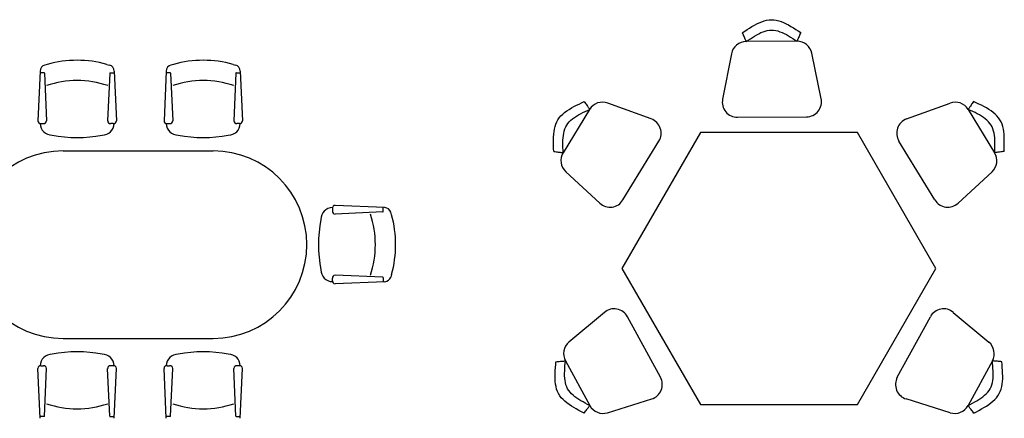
# Model space of a CAD drawing. Header units: millimetres. Extents: x 137.7 to 153.1, y 213.6 to 227.9.
# Tile 4 of 5: x 145.3 to 150.9, y 220.6 to 222.9. Entities that reach past the tile are written whole.
import ezdxf

# ---------------------------------------------------------------- set-up
doc = ezdxf.new("R2010")
doc.units = ezdxf.units.MM

msp = doc.modelspace()

# ---------------------------------------------------------------- linework, layer by layer
for p, q in [((149.4075, 222.8075), (149.4102, 222.8016)), ((149.4102, 222.8016), (149.4129, 222.7957)), ((149.4129, 222.7957), (149.4155, 222.79)), ((149.4155, 222.79), (149.418, 222.7845)), ((149.418, 222.7845), (149.4203, 222.7793)), ((149.4203, 222.7793), (149.4224, 222.7745)), ((149.4224, 222.7745), (149.4244, 222.7702)), ((149.4244, 222.7702), (149.4261, 222.7664)), ((149.4261, 222.7664), (149.4276, 222.7632)), ((149.4276, 222.7632), (149.4287, 222.7607)), ((149.4287, 222.7607), (149.4295, 222.759)), ((149.4295, 222.759), (149.4299, 222.7581)), ((149.4299, 222.7581), (149.4299, 222.758)), ((149.4299, 222.758), (149.4299, 222.7581)), ((149.4299, 222.7581), (149.4299, 222.7581)), ((149.4299, 222.758), (149.4299, 222.758)), ((149.4299, 222.758), (149.4299, 222.758)), ((149.4299, 222.758), (149.4299, 222.758)), ((149.4299, 222.758), (149.43, 222.758)), ((149.43, 222.758), (149.4299, 222.758)), ((149.4299, 222.758), (149.4299, 222.758)), ((149.4299, 222.758), (149.4299, 222.758)), ((149.4299, 222.758), (149.4299, 222.758)), ((149.4299, 222.758), (149.4299, 222.758)), ((145.382, 222.5891), (145.3693, 222.3033)), ((145.406, 222.5781), (145.3805, 222.5781)), ((145.407, 222.5772), (145.4191, 222.3033)), ((145.4234, 222.6273), (145.4084, 222.6228)), ((145.7651, 222.6273), (145.7802, 222.6228)), ((145.7816, 222.5772), (145.7694, 222.3033)), ((145.7825, 222.5781), (145.8046, 222.5781)), ((145.8066, 222.5891), (145.8193, 222.3033)), ((146.1053, 222.5891), (146.0926, 222.3033)), ((146.1293, 222.5781), (146.1038, 222.5781)), ((146.1303, 222.5772), (146.1424, 222.3033)), ((146.1468, 222.6273), (146.1317, 222.6228)), ((146.4884, 222.6273), (146.5035, 222.6228)), ((146.5049, 222.5772), (146.4927, 222.3033)), ((146.5058, 222.5781), (146.5279, 222.5781)), ((146.5299, 222.5891), (146.5426, 222.3033)), ((145.3869, 222.2892), (145.4014, 222.2892)), ((145.8016, 222.2892), (145.7871, 222.2892)), ((146.1102, 222.2892), (146.1247, 222.2892)), ((146.5249, 222.2892), (146.5104, 222.2892)), ((145.5142, 222.131), (146.3739, 222.131)), ((148.327, 222.1277), (148.3334, 222.1269)), ((148.3334, 222.1269), (148.3398, 222.1261)), ((148.3398, 222.1261), (148.3461, 222.1253)), ((148.3461, 222.1253), (148.352, 222.1245)), ((148.352, 222.1245), (148.3577, 222.1238)), ((148.3577, 222.1238), (148.3629, 222.1231)), ((148.3629, 222.1231), (148.3676, 222.1225)), ((148.3676, 222.1225), (148.3717, 222.1219)), ((148.3717, 222.1219), (148.3752, 222.1215)), ((148.3752, 222.1215), (148.3779, 222.1212)), ((148.3779, 222.1212), (148.3798, 222.1209)), ((148.3798, 222.1209), (148.3807, 222.1207)), ((148.3808, 222.1208), (148.3807, 222.1207)), ((148.3808, 222.1207), (148.3808, 222.1208)), ((148.3809, 222.1207), (148.3809, 222.1208)), ((148.3809, 222.1208), (148.3809, 222.1207)), ((150.8544, 222.1207), (150.8545, 222.1208)), ((150.8544, 222.1208), (150.8544, 222.1207)), ((150.8544, 222.1207), (150.8544, 222.1208)), ((150.8555, 222.1209), (150.8545, 222.1207)), ((150.8545, 222.1208), (150.8545, 222.1207)), ((150.8574, 222.1212), (150.8555, 222.1209)), ((150.8601, 222.1215), (150.8574, 222.1212)), ((150.8636, 222.1219), (150.8601, 222.1215)), ((150.8677, 222.1225), (150.8636, 222.1219)), ((150.8724, 222.1231), (150.8677, 222.1225)), ((150.8776, 222.1238), (150.8724, 222.1231)), ((150.8832, 222.1245), (150.8776, 222.1238)), ((150.8892, 222.1253), (150.8832, 222.1245)), ((150.8954, 222.1261), (150.8892, 222.1253)), ((150.9018, 222.1269), (150.8954, 222.1261)), ((150.9083, 222.1277), (150.9018, 222.1269)), ((148.3807, 222.1207), (148.3808, 222.1207)), ((148.3808, 222.1207), (148.3808, 222.1207)), ((148.3808, 222.1207), (148.3809, 222.1207)), ((148.3809, 222.1207), (148.3808, 222.1207)), ((148.3808, 222.1207), (148.3808, 222.1207)), ((148.3808, 222.1207), (148.3808, 222.1207)), ((148.3809, 222.1207), (148.3809, 222.1207)), ((148.3809, 222.1207), (148.3809, 222.1207)), ((150.8544, 222.1207), (150.8544, 222.1207)), ((150.8544, 222.1207), (150.8544, 222.1207)), ((150.8544, 222.1207), (150.8544, 222.1207)), ((150.8544, 222.1207), (150.8544, 222.1207)), ((150.8544, 222.1207), (150.8544, 222.1207)), ((150.8544, 222.1207), (150.8544, 222.1207)), ((150.8544, 222.1207), (150.8544, 222.1207)), ((150.8545, 222.1207), (150.8544, 222.1207)), ((147.0591, 221.8012), (147.0591, 221.7867)), ((147.359, 221.8062), (147.0732, 221.8189)), ((147.348, 221.7821), (147.348, 221.8042)), ((147.3471, 221.7812), (147.0732, 221.769)), ((147.3972, 221.7647), (147.3928, 221.7798)), ((147.0591, 221.3865), (147.0591, 221.401)), ((147.3471, 221.4065), (147.0732, 221.4187)), ((147.348, 221.4056), (147.348, 221.3801)), ((147.3972, 221.423), (147.3928, 221.408)), ((147.359, 221.3815), (147.0732, 221.3689)), ((145.5142, 221.0565), (146.3739, 221.0565)), ((145.382, 220.5984), (145.3693, 220.8842)), ((145.3869, 220.8984), (145.4014, 220.8984)), ((145.407, 220.6103), (145.4191, 220.8842)), ((145.7816, 220.6103), (145.7694, 220.8842)), ((145.8016, 220.8984), (145.7871, 220.8984)), ((145.8066, 220.5984), (145.8193, 220.8842)), ((146.1053, 220.5984), (146.0926, 220.8842)), ((146.1102, 220.8984), (146.1247, 220.8984)), ((146.1303, 220.6103), (146.1424, 220.8842)), ((146.5049, 220.6103), (146.4927, 220.8842)), ((146.5249, 220.8984), (146.5104, 220.8984)), ((146.5299, 220.5984), (146.5426, 220.8842)), ((148.5192, 220.6531), (148.5224, 220.6572)), ((148.5224, 220.6572), (148.5252, 220.661)), ((148.5252, 220.661), (148.5278, 220.6643)), ((148.5278, 220.6643), (148.5299, 220.6671)), ((148.5299, 220.6671), (148.5315, 220.6693)), ((148.5315, 220.6693), (148.5327, 220.6708)), ((148.5327, 220.6708), (148.5333, 220.6716)), ((148.5334, 220.6717), (148.5333, 220.6716)), ((148.5333, 220.6717), (148.5334, 220.6717)), ((148.5334, 220.6717), (148.5333, 220.6717)), ((148.5333, 220.6716), (148.5334, 220.6717)), ((148.5333, 220.6716), (148.5333, 220.6716)), ((148.5333, 220.6716), (148.5333, 220.6716)), ((148.5333, 220.6716), (148.5333, 220.6716)), ((148.5333, 220.6716), (148.5333, 220.6716)), ((148.5333, 220.6716), (148.5333, 220.6716)), ((148.5333, 220.6716), (148.5333, 220.6716)), ((148.5334, 220.6717), (148.5334, 220.6717)), ((148.5334, 220.6717), (148.5334, 220.6717)), ((150.7019, 220.6716), (150.7019, 220.6717)), ((150.7019, 220.6717), (150.7019, 220.6717)), ((150.7019, 220.6717), (150.7019, 220.6717)), ((150.7019, 220.6717), (150.7019, 220.6717)), ((150.7019, 220.6717), (150.7019, 220.6717)), ((150.7019, 220.6717), (150.7019, 220.6716)), ((150.7026, 220.6708), (150.7019, 220.6716)), ((150.7019, 220.6716), (150.7019, 220.6716)), ((150.7019, 220.6716), (150.7019, 220.6716)), ((150.7019, 220.6716), (150.7019, 220.6716)), ((150.7019, 220.6716), (150.7019, 220.6716)), ((150.7019, 220.6716), (150.702, 220.6716)), ((150.702, 220.6716), (150.7019, 220.6716)), ((150.7037, 220.6693), (150.7026, 220.6708)), ((150.7054, 220.6671), (150.7037, 220.6693)), ((150.7075, 220.6643), (150.7054, 220.6671)), ((150.71, 220.661), (150.7075, 220.6643)), ((150.7129, 220.6572), (150.71, 220.661)), ((150.7161, 220.6531), (150.7129, 220.6572)), ((145.406, 220.6095), (145.3805, 220.6095)), ((145.7825, 220.6095), (145.8046, 220.6095)), ((146.1293, 220.6095), (146.1038, 220.6095)), ((146.5058, 220.6095), (146.5279, 220.6095)), ((148.5004, 220.6285), (148.5043, 220.6337)), ((148.5043, 220.6337), (148.5083, 220.6388)), ((148.5083, 220.6388), (148.5121, 220.6438)), ((148.5121, 220.6438), (148.5157, 220.6486)), ((148.5157, 220.6486), (148.5192, 220.6531)), ((150.7196, 220.6486), (150.7161, 220.6531)), ((150.7232, 220.6438), (150.7196, 220.6486)), ((150.727, 220.6388), (150.7232, 220.6438)), ((150.7309, 220.6337), (150.727, 220.6388)), ((150.7348, 220.6285), (150.7309, 220.6337))]:
    msp.add_line(p, q)
for points in [[(149.4075, 222.8075), (149.4214, 222.8169), (149.4354, 222.8262), (149.4493, 222.8352), (149.4632, 222.8438), (149.4772, 222.852), (149.4911, 222.8594), (149.5051, 222.8661), (149.519, 222.8719), (149.533, 222.8767), (149.5469, 222.8802), (149.5609, 222.8825), (149.5748, 222.8833), (149.5888, 222.8826), (149.6028, 222.8806), (149.6169, 222.8771), (149.6308, 222.8725), (149.6448, 222.8669), (149.6589, 222.8604), (149.6729, 222.8531), (149.6869, 222.8451), (149.7009, 222.8366), (149.715, 222.8278), (149.729, 222.8186), (149.743, 222.8094)], [(149.4299, 222.7581), (149.442, 222.7663), (149.4541, 222.7744), (149.4662, 222.7822), (149.4783, 222.7897), (149.4904, 222.7967), (149.5025, 222.8032), (149.5146, 222.8091), (149.5267, 222.814), (149.5388, 222.8182), (149.5509, 222.8213), (149.563, 222.8232), (149.5752, 222.824), (149.5873, 222.8234), (149.5995, 222.8215), (149.6117, 222.8186), (149.6238, 222.8146), (149.636, 222.8097), (149.6482, 222.8041), (149.6603, 222.7977), (149.6725, 222.7908), (149.6847, 222.7834), (149.6969, 222.7757), (149.7091, 222.7678), (149.7212, 222.7598)], [(149.743, 222.8094), (149.7404, 222.8034), (149.7378, 222.7975), (149.7353, 222.7918), (149.7329, 222.7863), (149.7306, 222.7811), (149.7285, 222.7762), (149.7266, 222.7719), (149.7249, 222.7681), (149.7235, 222.7649), (149.7224, 222.7624), (149.7216, 222.7606), (149.7212, 222.7598), (149.7212, 222.7597), (149.7212, 222.7597), (149.7212, 222.7597), (149.7212, 222.7597), (149.7212, 222.7597), (149.7212, 222.7597), (149.7212, 222.7597), (149.7212, 222.7597), (149.7212, 222.7597), (149.7212, 222.7597), (149.7212, 222.7597), (149.7212, 222.7598)], [(149.7212, 222.7598), (149.4299, 222.7581)], [(149.3453, 222.6879), (149.2947, 222.4275)], [(149.8601, 222.4306), (149.8067, 222.6905)], [(148.327, 222.1277), (148.3263, 222.1445), (148.3257, 222.1613), (148.3254, 222.1779), (148.3254, 222.1943), (148.3258, 222.2104), (148.3268, 222.2262), (148.3284, 222.2415), (148.3309, 222.2564), (148.3342, 222.2708), (148.3385, 222.2846), (148.344, 222.2976), (148.3506, 222.3099), (148.3585, 222.3214), (148.3676, 222.3322), (148.378, 222.3424), (148.3892, 222.3519), (148.4013, 222.3608), (148.4143, 222.3693), (148.4279, 222.3774), (148.4421, 222.3851), (148.4567, 222.3925), (148.4716, 222.3998), (148.4867, 222.407), (148.502, 222.414)], [(148.502, 222.414), (148.5057, 222.4086), (148.5093, 222.4033), (148.5129, 222.3982), (148.5163, 222.3932), (148.5195, 222.3885), (148.5225, 222.3842), (148.5252, 222.3803), (148.5275, 222.3769), (148.5295, 222.374), (148.531, 222.3717), (148.5321, 222.3702), (148.5327, 222.3693), (148.5327, 222.3693), (148.5327, 222.3692), (148.5327, 222.3692), (148.5327, 222.3692), (148.5327, 222.3692), (148.5327, 222.3692), (148.5327, 222.3692), (148.5327, 222.3692), (148.5327, 222.3693), (148.5327, 222.3693), (148.5327, 222.3693), (148.5327, 222.3693)], [(148.8856, 222.3142), (148.6365, 222.4056)], [(150.3496, 222.3142), (150.5988, 222.4056)], [(150.7333, 222.414), (150.7296, 222.4086), (150.7259, 222.4033), (150.7224, 222.3982), (150.719, 222.3932), (150.7158, 222.3885), (150.7128, 222.3842), (150.7101, 222.3803), (150.7077, 222.3769), (150.7057, 222.374), (150.7042, 222.3717), (150.7031, 222.3702), (150.7026, 222.3693), (150.7025, 222.3693), (150.7025, 222.3692), (150.7025, 222.3692), (150.7025, 222.3692), (150.7025, 222.3692), (150.7025, 222.3692), (150.7025, 222.3692), (150.7025, 222.3692), (150.7026, 222.3693), (150.7025, 222.3693), (150.7025, 222.3693), (150.7026, 222.3693)], [(150.9083, 222.1277), (150.909, 222.1445), (150.9095, 222.1613), (150.9098, 222.1779), (150.9099, 222.1943), (150.9094, 222.2104), (150.9084, 222.2262), (150.9068, 222.2415), (150.9044, 222.2564), (150.901, 222.2708), (150.8968, 222.2846), (150.8913, 222.2976), (150.8847, 222.3099), (150.8767, 222.3214), (150.8676, 222.3322), (150.8573, 222.3424), (150.846, 222.3519), (150.8339, 222.3608), (150.8209, 222.3693), (150.8074, 222.3774), (150.7932, 222.3851), (150.7786, 222.3925), (150.7637, 222.3998), (150.7485, 222.407), (150.7333, 222.414)], [(148.3807, 222.1207), (148.3801, 222.1354), (148.3797, 222.1499), (148.3793, 222.1643), (148.3793, 222.1785), (148.3797, 222.1925), (148.3806, 222.2062), (148.382, 222.2196), (148.3841, 222.2325), (148.387, 222.245), (148.3907, 222.2569), (148.3954, 222.2683), (148.4012, 222.279), (148.4081, 222.289), (148.4161, 222.2984), (148.425, 222.3071), (148.4348, 222.3154), (148.4453, 222.3232), (148.4566, 222.3305), (148.4684, 222.3375), (148.4806, 222.3443), (148.4933, 222.3507), (148.5063, 222.357), (148.5194, 222.3632), (148.5327, 222.3693)], [(148.5327, 222.3693), (148.3807, 222.1207)], [(150.8545, 222.1207), (150.8551, 222.1354), (150.8556, 222.1499), (150.8559, 222.1643), (150.8559, 222.1785), (150.8555, 222.1925), (150.8547, 222.2062), (150.8533, 222.2196), (150.8511, 222.2325), (150.8482, 222.245), (150.8445, 222.2569), (150.8398, 222.2683), (150.834, 222.279), (150.8272, 222.289), (150.8192, 222.2984), (150.8102, 222.3071), (150.8005, 222.3154), (150.7899, 222.3232), (150.7787, 222.3305), (150.7669, 222.3375), (150.7546, 222.3443), (150.7419, 222.3507), (150.729, 222.357), (150.7158, 222.3632), (150.7026, 222.3693)], [(150.7026, 222.3693), (150.8545, 222.1207)], [(149.3803, 222.3242), (149.7757, 222.3264)], [(148.7236, 221.8502), (148.9298, 222.1876)], [(150.5117, 221.8502), (150.3055, 222.1876)], [(148.3958, 222.0119), (148.5907, 221.8318)], [(150.8394, 222.0119), (150.6445, 221.8318)], [(148.6176, 221.2056), (148.4141, 221.0354)], [(148.9388, 220.8336), (148.7494, 221.1807)], [(150.2964, 220.8336), (150.4858, 221.1807)], [(150.6176, 221.2056), (150.8211, 221.0354)], [(148.5004, 220.6285), (148.4855, 220.6363), (148.4707, 220.6441), (148.4562, 220.6521), (148.442, 220.6603), (148.4282, 220.6687), (148.415, 220.6775), (148.4025, 220.6866), (148.3908, 220.6961), (148.38, 220.7062), (148.3703, 220.7167), (148.3617, 220.728), (148.3543, 220.7399), (148.3483, 220.7525), (148.3435, 220.7658), (148.3398, 220.7798), (148.3372, 220.7943), (148.3356, 220.8092), (148.3347, 220.8247), (148.3344, 220.8405), (148.3348, 220.8566), (148.3357, 220.873), (148.3368, 220.8896), (148.3382, 220.9063), (148.3397, 220.923)], [(148.3397, 220.923), (148.3462, 220.9235), (148.3526, 220.924), (148.3588, 220.9245), (148.3648, 220.925), (148.3705, 220.9255), (148.3757, 220.9259), (148.3805, 220.9263), (148.3846, 220.9266), (148.3881, 220.9269), (148.3908, 220.9271), (148.3927, 220.9273), (148.3937, 220.9273), (148.3938, 220.9273), (148.3938, 220.9273), (148.3938, 220.9273), (148.3938, 220.9273), (148.3938, 220.9273), (148.3938, 220.9273), (148.3938, 220.9273), (148.3938, 220.9273), (148.3938, 220.9273), (148.3938, 220.9273), (148.3938, 220.9273), (148.3937, 220.9273)], [(148.5333, 220.6716), (148.5203, 220.6783), (148.5075, 220.6852), (148.4949, 220.6921), (148.4825, 220.6992), (148.4706, 220.7066), (148.4591, 220.7141), (148.4483, 220.722), (148.4381, 220.7303), (148.4288, 220.739), (148.4203, 220.7482), (148.4128, 220.7579), (148.4064, 220.7683), (148.4011, 220.7792), (148.397, 220.7908), (148.3939, 220.803), (148.3916, 220.8156), (148.3901, 220.8286), (148.3893, 220.842), (148.3892, 220.8557), (148.3895, 220.8697), (148.3902, 220.8839), (148.3912, 220.8983), (148.3924, 220.9128), (148.3937, 220.9273)], [(148.3937, 220.9273), (148.5333, 220.6716)], [(150.8415, 220.9273), (150.7019, 220.6716)], [(150.7019, 220.6716), (150.7149, 220.6783), (150.7278, 220.6852), (150.7404, 220.6921), (150.7527, 220.6992), (150.7647, 220.7066), (150.7761, 220.7141), (150.787, 220.722), (150.7971, 220.7303), (150.8065, 220.739), (150.815, 220.7482), (150.8225, 220.7579), (150.8289, 220.7683), (150.8341, 220.7792), (150.8382, 220.7908), (150.8414, 220.803), (150.8437, 220.8156), (150.8451, 220.8286), (150.8459, 220.842), (150.8461, 220.8557), (150.8458, 220.8697), (150.845, 220.8839), (150.8441, 220.8983), (150.8429, 220.9128), (150.8415, 220.9273)], [(150.7348, 220.6285), (150.7497, 220.6363), (150.7645, 220.6441), (150.7791, 220.6521), (150.7933, 220.6603), (150.807, 220.6687), (150.8202, 220.6775), (150.8327, 220.6866), (150.8444, 220.6961), (150.8552, 220.7062), (150.865, 220.7167), (150.8736, 220.728), (150.8809, 220.7399), (150.887, 220.7525), (150.8918, 220.7658), (150.8954, 220.7798), (150.898, 220.7943), (150.8997, 220.8092), (150.9006, 220.8247), (150.9008, 220.8405), (150.9004, 220.8566), (150.8996, 220.873), (150.8985, 220.8896), (150.8971, 220.9063), (150.8956, 220.923)], [(150.8956, 220.923), (150.8891, 220.9235), (150.8826, 220.924), (150.8764, 220.9245), (150.8704, 220.925), (150.8648, 220.9255), (150.8595, 220.9259), (150.8548, 220.9263), (150.8506, 220.9266), (150.8472, 220.9269), (150.8444, 220.9271), (150.8425, 220.9273), (150.8415, 220.9273), (150.8415, 220.9273), (150.8414, 220.9273), (150.8414, 220.9273), (150.8414, 220.9273), (150.8414, 220.9273), (150.8414, 220.9273), (150.8414, 220.9273), (150.8414, 220.9273), (150.8415, 220.9273), (150.8415, 220.9273), (150.8415, 220.9273), (150.8415, 220.9273)], [(148.6352, 220.6303), (148.8885, 220.7093)], [(150.6001, 220.6303), (150.3468, 220.7093)]]:
    msp.add_lwpolyline(points)
msp.add_lwpolyline([(149.1676, 222.2364), (148.7176, 221.457), (149.1676, 220.6776), (150.0676, 220.6776), (150.5176, 221.457), (150.0676, 222.2364)], close=True)
for centre, radius, start, end in [((149.4304, 222.6714), 0.0867, 90.3185, 169.0084), ((149.7217, 222.673), 0.0867, 11.6387, 90.3224), ((145.5943, 222.0124), 0.6382, 74.4748, 105.5252), ((146.3176, 222.0124), 0.6382, 74.4748, 105.5252), ((145.4188, 222.5875), 0.0369, 106.4199, 177.4596), ((145.406, 222.5771), 0.000922, 2.5404, 90), ((145.7697, 222.5875), 0.0369, 2.5404, 73.5801), ((145.7825, 222.5771), 0.000922, 90, 177.4596), ((146.1421, 222.5875), 0.0369, 106.4199, 177.4596), ((146.1293, 222.5771), 0.000922, 2.5404, 90), ((146.4931, 222.5875), 0.0369, 2.5404, 73.5801), ((146.5058, 222.5771), 0.000922, 90, 177.4596), ((145.5942, 221.9797), 0.5547, 71.5812, 108.4188), ((146.3175, 221.9797), 0.5547, 71.5812, 108.4188), ((148.6067, 222.3241), 0.0867, 69.8792, 148.5629), ((149.3798, 222.4109), 0.0867, 169.0084, 270.3263), ((149.7752, 222.4132), 0.0867, 270.3185, 11.6354), ((150.6286, 222.3241), 0.0867, 31.4371, 110.1208), ((145.3834, 222.3028), 0.0141, 178.1708, 284.5154), ((145.405, 222.3028), 0.0141, 255.4846, 1.8292), ((145.7836, 222.3028), 0.0141, 178.1708, 284.5154), ((145.8051, 222.3028), 0.0141, 255.4846, 1.8292), ((146.1067, 222.3028), 0.0141, 178.1708, 284.5154), ((146.1283, 222.3028), 0.0141, 255.4846, 1.8292), ((146.5069, 222.3028), 0.0141, 178.1708, 284.5154), ((146.5284, 222.3028), 0.0141, 255.4846, 1.8292), ((148.8558, 222.2328), 0.0867, 328.559, 69.8759), ((150.3795, 222.2328), 0.0867, 110.1241, 211.441), ((145.4503, 222.2896), 0.0681, 180.7158, 270.3544), ((145.7382, 222.2896), 0.0681, 269.6456, 359.2842), ((146.1736, 222.2896), 0.0681, 180.7158, 270.3544), ((146.4615, 222.2896), 0.0681, 269.6456, 359.2842), ((145.5943, 222.9811), 0.773, 259.2995, 280.7005), ((146.3176, 222.9811), 0.773, 259.2995, 280.7005), ((145.5142, 221.5938), 0.5373, 90, 270), ((146.3739, 221.5938), 0.5373, 270, 90), ((148.4547, 222.0755), 0.0867, 148.559, 227.2489), ((150.7805, 222.0755), 0.0867, 312.7511, 31.441), ((148.6496, 221.8955), 0.0867, 227.2489, 328.5668), ((150.5857, 221.8955), 0.0867, 211.4332, 312.7511), ((147.0595, 221.7378), 0.0681, 90.7158, 180.3544), ((147.0728, 221.8047), 0.0141, 88.1708, 194.5154), ((147.0728, 221.7832), 0.0141, 165.4846, 271.8292), ((147.3471, 221.7821), 0.000922, 272.5404, 0), ((147.3574, 221.7693), 0.0369, 16.4199, 87.4596), ((147.751, 221.5939), 0.773, 169.2995, 190.7005), ((146.7497, 221.5938), 0.5547, 341.5812, 18.4188), ((146.7823, 221.5939), 0.6382, 344.4748, 15.5252), ((147.0595, 221.4499), 0.0681, 179.6456, 269.2842), ((147.0728, 221.4046), 0.0141, 88.1708, 194.5154), ((147.3471, 221.4056), 0.000922, 0, 87.4596), ((147.3574, 221.4184), 0.0369, 272.5404, 343.5801), ((147.0728, 221.383), 0.0141, 165.4846, 271.8292), ((148.6733, 221.1392), 0.0867, 28.6193, 129.9362), ((150.562, 221.1392), 0.0867, 50.0638, 151.3807), ((148.4699, 220.9689), 0.0867, 129.9395, 208.6232), ((150.7654, 220.9689), 0.0867, 331.3768, 50.0605), ((145.4503, 220.8979), 0.0681, 89.6456, 179.2842), ((145.5943, 220.2065), 0.773, 79.2995, 100.7005), ((145.7382, 220.8979), 0.0681, 0.7158, 90.3544), ((146.1736, 220.8979), 0.0681, 89.6456, 179.2842), ((146.3176, 220.2065), 0.773, 79.2995, 100.7005), ((146.4615, 220.8979), 0.0681, 0.7158, 90.3544), ((145.3834, 220.8847), 0.0141, 75.4846, 181.8292), ((145.405, 220.8847), 0.0141, 358.1708, 104.5154), ((145.7836, 220.8847), 0.0141, 75.4846, 181.8292), ((145.8051, 220.8847), 0.0141, 358.1708, 104.5154), ((146.1067, 220.8847), 0.0141, 75.4846, 181.8292), ((146.1283, 220.8847), 0.0141, 358.1708, 104.5154), ((146.5069, 220.8847), 0.0141, 75.4846, 181.8292), ((146.5284, 220.8847), 0.0141, 358.1708, 104.5154), ((148.8627, 220.7921), 0.0867, 287.3092, 28.6271), ((150.3726, 220.7921), 0.0867, 151.3729, 252.6908), ((145.5942, 221.2078), 0.5547, 251.5812, 288.4188), ((146.3175, 221.2078), 0.5547, 251.5812, 288.4188), ((148.6094, 220.7131), 0.0867, 208.6193, 287.3092), ((150.6259, 220.7131), 0.0867, 252.6908, 331.3807), ((145.406, 220.6104), 0.000922, 270, 357.4596), ((145.7825, 220.6104), 0.000922, 182.5404, 270), ((146.1293, 220.6104), 0.000922, 270, 357.4596), ((146.5058, 220.6104), 0.000922, 182.5404, 270)]:
    msp.add_arc(centre, radius, start, end)

doc.saveas('drawing.dxf')
